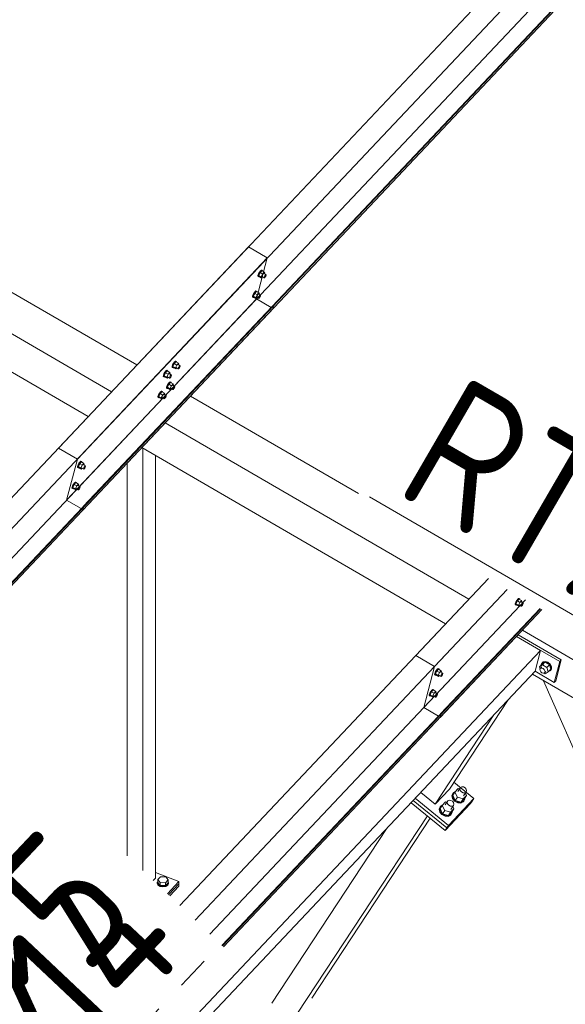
# Model space of a CAD drawing. Header units: millimetres. Extents: x -681 to 506, y -45 to 794.
# Tile 75 of 256: x -390 to -370, y 355 to 391. Entities that reach past the tile are written whole.
import ezdxf

# ---------------------------------------------------------------- set-up
doc = ezdxf.new("R2010")
doc.units = ezdxf.units.MM
doc.header["$LTSCALE"] = 0.6
doc.linetypes.add('XKITLINE00', pattern=[0])
doc.linetypes.add('XKITLINE02', pattern=[4, 2, -2])
for name, color, linetype, lineweight in [('Bolt', 7, 'Continuous', 0), ('Part', 2, 'Continuous', 0), ('PartMark', 3, 'Continuous', 0)]:
    doc.layers.add(name, color=color, linetype=linetype, lineweight=lineweight)
doc.styles.add('ISOCPEUR', font='ISOCPEUR.TTF')

msp = doc.modelspace()

# ---------------------------------------------------------------- linework, layer by layer
at = {"layer": 'Bolt', "color": 3, "linetype": 'XKITLINE00', "lineweight": 0}
for p, q in [((-381.028, 381.974), (-381.026, 382.009)), ((-381.028, 381.974), (-381.005, 381.96)), ((-381.004, 382.064), (-381.026, 382.009)), ((-381.005, 381.96), (-381.002, 381.996)), ((-380.988, 381.954), (-381.005, 381.96)), ((-380.97, 382.124), (-381.004, 382.064)), ((-381.002, 381.996), (-380.981, 382.051)), ((-380.946, 382.107), (-380.996, 382.002)), ((-380.903, 381.948), (-380.996, 382.002)), ((-380.996, 382.002), (-380.984, 381.964)), ((-380.979, 381.961), (-380.988, 381.954)), ((-380.984, 381.964), (-380.891, 381.91)), ((-380.981, 382.051), (-380.947, 382.111)), ((-380.933, 382.173), (-380.97, 382.124)), ((-380.947, 382.111), (-380.909, 382.159)), ((-380.883, 382.174), (-380.946, 382.107)), ((-380.853, 382.053), (-380.946, 382.107)), ((-380.901, 382.197), (-380.933, 382.173)), ((-380.909, 382.159), (-380.878, 382.184)), ((-380.903, 381.948), (-380.853, 382.053)), ((-380.903, 381.948), (-380.891, 381.91)), ((-380.885, 382.191), (-380.901, 382.197)), ((-380.891, 381.91), (-380.854, 381.948)), ((-380.885, 382.191), (-380.861, 382.178)), ((-380.883, 382.174), (-380.79, 382.12)), ((-380.878, 382.184), (-380.861, 382.178)), ((-380.876, 381.96), (-380.802, 381.917)), ((-380.861, 382.178), (-380.863, 382.162)), ((-380.79, 382.12), (-380.853, 382.053)), ((-380.804, 382.069), (-380.73, 382.026)), ((-380.802, 381.917), (-380.801, 381.935)), ((-380.793, 381.914), (-380.802, 381.917)), ((-380.801, 381.935), (-380.79, 381.963)), ((-380.778, 381.926), (-380.793, 381.914)), ((-380.777, 382.082), (-380.79, 382.12)), ((-380.79, 381.963), (-380.773, 381.993)), ((-380.788, 382.06), (-380.777, 382.082)), ((-380.759, 381.951), (-380.778, 381.926)), ((-380.773, 381.993), (-380.754, 382.017)), ((-380.742, 381.981), (-380.759, 381.951)), ((-380.754, 382.017), (-380.738, 382.029)), ((-380.731, 382.008), (-380.742, 381.981)), ((-380.738, 382.029), (-380.73, 382.026)), ((-380.73, 382.026), (-380.731, 382.008)), ((-381.226, 381.218), (-381.223, 381.254)), ((-381.226, 381.218), (-381.202, 381.205)), ((-381.202, 381.309), (-381.223, 381.254)), ((-381.168, 381.369), (-381.202, 381.309)), ((-381.202, 381.205), (-381.2, 381.24)), ((-381.186, 381.198), (-381.202, 381.205)), ((-381.2, 381.24), (-381.179, 381.295)), ((-381.144, 381.352), (-381.194, 381.246)), ((-381.101, 381.192), (-381.194, 381.246)), ((-381.194, 381.246), (-381.181, 381.208)), ((-381.176, 381.205), (-381.186, 381.198)), ((-381.181, 381.208), (-381.088, 381.154)), ((-381.179, 381.295), (-381.145, 381.355)), ((-381.13, 381.417), (-381.168, 381.369)), ((-381.145, 381.355), (-381.107, 381.404)), ((-381.08, 381.419), (-381.144, 381.352)), ((-381.051, 381.298), (-381.144, 381.352)), ((-381.099, 381.442), (-381.13, 381.417)), ((-381.107, 381.404), (-381.076, 381.428)), ((-381.101, 381.192), (-381.051, 381.298)), ((-381.101, 381.192), (-381.088, 381.154)), ((-381.082, 381.436), (-381.099, 381.442)), ((-381.088, 381.154), (-381.052, 381.192)), ((-381.082, 381.436), (-381.059, 381.422)), ((-381.08, 381.419), (-380.987, 381.365)), ((-381.076, 381.428), (-381.059, 381.422)), ((-381.074, 381.205), (-380.999, 381.162)), ((-381.059, 381.422), (-381.06, 381.407)), ((-380.987, 381.365), (-381.051, 381.298)), ((-381.002, 381.314), (-380.928, 381.271)), ((-380.999, 381.162), (-380.998, 381.18)), ((-380.998, 381.18), (-380.987, 381.207)), ((-380.975, 381.171), (-380.991, 381.159)), ((-380.975, 381.326), (-380.987, 381.365)), ((-380.987, 381.207), (-380.97, 381.237)), ((-380.985, 381.304), (-380.975, 381.326)), ((-380.956, 381.195), (-380.975, 381.171)), ((-380.97, 381.237), (-380.952, 381.262)), ((-380.939, 381.225), (-380.956, 381.195)), ((-380.952, 381.262), (-380.936, 381.274)), ((-380.929, 381.253), (-380.939, 381.225)), ((-380.936, 381.274), (-380.928, 381.271)), ((-380.928, 381.271), (-380.929, 381.253)), ((-380.991, 381.159), (-380.999, 381.162)), ((-384.155, 378.661), (-384.153, 378.697)), ((-384.155, 378.661), (-384.132, 378.648)), ((-384.132, 378.752), (-384.153, 378.697)), ((-384.098, 378.812), (-384.132, 378.752)), ((-384.132, 378.648), (-384.129, 378.683)), ((-384.129, 378.683), (-384.108, 378.738)), ((-384.073, 378.795), (-384.123, 378.689)), ((-384.031, 378.635), (-384.123, 378.689)), ((-384.123, 378.689), (-384.111, 378.651)), ((-384.108, 378.738), (-384.074, 378.798)), ((-384.06, 378.861), (-384.098, 378.812)), ((-384.074, 378.798), (-384.037, 378.847)), ((-384.01, 378.862), (-384.073, 378.795)), ((-383.98, 378.741), (-384.073, 378.795)), ((-384.028, 378.885), (-384.06, 378.861)), ((-384.037, 378.847), (-384.005, 378.872)), ((-384.031, 378.635), (-383.98, 378.741)), ((-384.012, 378.879), (-384.028, 378.885)), ((-384.012, 378.879), (-383.988, 378.865)), ((-384.01, 378.862), (-383.917, 378.808)), ((-384.005, 378.872), (-383.988, 378.865)), ((-383.988, 378.865), (-383.99, 378.85)), ((-383.917, 378.808), (-383.98, 378.741)), ((-383.931, 378.757), (-383.857, 378.714)), ((-383.904, 378.769), (-383.917, 378.808)), ((-383.917, 378.65), (-383.9, 378.68)), ((-383.915, 378.747), (-383.904, 378.769)), ((-383.9, 378.68), (-383.881, 378.705)), ((-383.869, 378.668), (-383.886, 378.638)), ((-383.881, 378.705), (-383.865, 378.717)), ((-383.858, 378.696), (-383.869, 378.668)), ((-383.865, 378.717), (-383.857, 378.714)), ((-383.857, 378.714), (-383.858, 378.696)), ((-384.472, 378.325), (-384.47, 378.361)), ((-384.472, 378.325), (-384.449, 378.312)), ((-384.449, 378.416), (-384.47, 378.361)), ((-384.415, 378.476), (-384.449, 378.416)), ((-384.449, 378.312), (-384.446, 378.347)), ((-384.432, 378.305), (-384.449, 378.312)), ((-384.446, 378.347), (-384.425, 378.402)), ((-384.39, 378.459), (-384.44, 378.354)), ((-384.348, 378.3), (-384.44, 378.354)), ((-384.44, 378.354), (-384.428, 378.315)), ((-384.423, 378.313), (-384.432, 378.305)), ((-384.428, 378.315), (-384.335, 378.261)), ((-384.425, 378.402), (-384.391, 378.462)), ((-384.377, 378.525), (-384.415, 378.476)), ((-384.391, 378.462), (-384.354, 378.511)), ((-384.327, 378.526), (-384.39, 378.459)), ((-384.297, 378.405), (-384.39, 378.459)), ((-384.345, 378.549), (-384.377, 378.525)), ((-384.354, 378.511), (-384.322, 378.536)), ((-384.348, 378.3), (-384.297, 378.405)), ((-384.348, 378.3), (-384.335, 378.261)), ((-384.329, 378.543), (-384.345, 378.549)), ((-384.335, 378.261), (-384.299, 378.3)), ((-384.329, 378.543), (-384.306, 378.529)), ((-384.327, 378.526), (-384.234, 378.472)), ((-384.322, 378.536), (-384.306, 378.529)), ((-384.32, 378.312), (-384.246, 378.269)), ((-384.306, 378.529), (-384.307, 378.514)), ((-384.234, 378.472), (-384.297, 378.405)), ((-384.248, 378.421), (-384.174, 378.378)), ((-384.245, 378.287), (-384.234, 378.314)), ((-384.221, 378.434), (-384.234, 378.472)), ((-384.234, 378.314), (-384.217, 378.344)), ((-384.232, 378.411), (-384.221, 378.434)), ((-384.203, 378.303), (-384.222, 378.278)), ((-384.217, 378.344), (-384.198, 378.369)), ((-384.186, 378.333), (-384.203, 378.303)), ((-384.198, 378.369), (-384.182, 378.381)), ((-384.175, 378.36), (-384.186, 378.333)), ((-384.182, 378.381), (-384.174, 378.378)), ((-384.174, 378.378), (-384.175, 378.36)), ((-384.115, 378.641), (-384.132, 378.648)), ((-384.106, 378.648), (-384.115, 378.641)), ((-384.111, 378.651), (-384.018, 378.597)), ((-384.031, 378.635), (-384.018, 378.597)), ((-384.018, 378.597), (-383.982, 378.635)), ((-384.003, 378.648), (-383.929, 378.605)), ((-383.929, 378.605), (-383.928, 378.623)), ((-383.921, 378.602), (-383.929, 378.605)), ((-383.928, 378.623), (-383.917, 378.65)), ((-383.905, 378.614), (-383.921, 378.602)), ((-383.886, 378.638), (-383.905, 378.614)), ((-384.353, 377.906), (-384.35, 377.941)), ((-384.329, 377.996), (-384.35, 377.941)), ((-384.295, 378.056), (-384.329, 377.996)), ((-384.327, 377.928), (-384.306, 377.983)), ((-384.271, 378.039), (-384.321, 377.934)), ((-384.306, 377.983), (-384.272, 378.043)), ((-384.257, 378.105), (-384.295, 378.056)), ((-384.272, 378.043), (-384.234, 378.092)), ((-384.207, 378.106), (-384.271, 378.039)), ((-384.178, 377.985), (-384.271, 378.039)), ((-384.226, 378.13), (-384.257, 378.105)), ((-384.246, 378.269), (-384.245, 378.287)), ((-384.238, 378.266), (-384.246, 378.269)), ((-384.222, 378.278), (-384.238, 378.266)), ((-384.234, 378.092), (-384.203, 378.116)), ((-384.228, 377.88), (-384.178, 377.985)), ((-384.209, 378.123), (-384.226, 378.13)), ((-384.209, 378.123), (-384.186, 378.11)), ((-384.207, 378.106), (-384.114, 378.052)), ((-384.203, 378.116), (-384.186, 378.11)), ((-384.186, 378.11), (-384.187, 378.094)), ((-384.114, 378.052), (-384.178, 377.985)), ((-384.129, 378.001), (-384.055, 377.958)), ((-384.102, 378.014), (-384.114, 378.052)), ((-384.112, 377.992), (-384.102, 378.014)), ((-384.098, 377.925), (-384.079, 377.949)), ((-384.079, 377.949), (-384.063, 377.961)), ((-384.056, 377.94), (-384.066, 377.913)), ((-384.063, 377.961), (-384.055, 377.958)), ((-384.055, 377.958), (-384.056, 377.94)), ((-384.67, 377.57), (-384.667, 377.605)), ((-384.646, 377.66), (-384.667, 377.605)), ((-384.612, 377.72), (-384.646, 377.66)), ((-384.646, 377.556), (-384.644, 377.592)), ((-384.644, 377.592), (-384.623, 377.647)), ((-384.588, 377.703), (-384.638, 377.598)), ((-384.545, 377.544), (-384.638, 377.598)), ((-384.638, 377.598), (-384.625, 377.56)), ((-384.623, 377.647), (-384.589, 377.707)), ((-384.574, 377.769), (-384.612, 377.72)), ((-384.589, 377.707), (-384.551, 377.756)), ((-384.524, 377.77), (-384.588, 377.703)), ((-384.495, 377.649), (-384.588, 377.703)), ((-384.543, 377.794), (-384.574, 377.769)), ((-384.551, 377.756), (-384.52, 377.78)), ((-384.545, 377.544), (-384.495, 377.649)), ((-384.526, 377.787), (-384.543, 377.794)), ((-384.526, 377.787), (-384.503, 377.774)), ((-384.524, 377.77), (-384.431, 377.716)), ((-384.52, 377.78), (-384.503, 377.774)), ((-384.503, 377.774), (-384.504, 377.759)), ((-384.431, 377.716), (-384.495, 377.649)), ((-384.446, 377.666), (-384.372, 377.622)), ((-384.432, 377.559), (-384.415, 377.589)), ((-384.419, 377.678), (-384.431, 377.716)), ((-384.429, 377.656), (-384.419, 377.678)), ((-384.415, 377.589), (-384.396, 377.613)), ((-384.396, 377.613), (-384.38, 377.626)), ((-384.373, 377.605), (-384.383, 377.577)), ((-384.38, 377.626), (-384.372, 377.622)), ((-384.372, 377.622), (-384.373, 377.605)), ((-384.353, 377.906), (-384.329, 377.892)), ((-384.329, 377.892), (-384.327, 377.928)), ((-384.313, 377.886), (-384.329, 377.892)), ((-384.228, 377.88), (-384.321, 377.934)), ((-384.321, 377.934), (-384.308, 377.896)), ((-384.304, 377.893), (-384.313, 377.886)), ((-384.308, 377.896), (-384.215, 377.842)), ((-384.228, 377.88), (-384.215, 377.842)), ((-384.215, 377.842), (-384.179, 377.88)), ((-384.201, 377.893), (-384.126, 377.849)), ((-384.126, 377.849), (-384.125, 377.867)), ((-384.118, 377.846), (-384.126, 377.849)), ((-384.125, 377.867), (-384.114, 377.895)), ((-384.102, 377.858), (-384.118, 377.846)), ((-384.114, 377.895), (-384.098, 377.925)), ((-384.083, 377.883), (-384.102, 377.858)), ((-384.066, 377.913), (-384.083, 377.883)), ((-384.67, 377.57), (-384.646, 377.556)), ((-384.63, 377.55), (-384.646, 377.556)), ((-384.621, 377.557), (-384.63, 377.55)), ((-384.625, 377.56), (-384.532, 377.506)), ((-384.545, 377.544), (-384.532, 377.506)), ((-384.532, 377.506), (-384.496, 377.544)), ((-384.518, 377.557), (-384.443, 377.514)), ((-384.443, 377.514), (-384.442, 377.531)), ((-384.435, 377.51), (-384.443, 377.514)), ((-384.442, 377.531), (-384.432, 377.559)), ((-384.419, 377.523), (-384.435, 377.51)), ((-384.4, 377.547), (-384.419, 377.523)), ((-384.383, 377.577), (-384.4, 377.547)), ((-387.576, 375.104), (-387.597, 375.048)), ((-387.542, 375.164), (-387.576, 375.104)), ((-387.573, 375.035), (-387.552, 375.09)), ((-387.517, 375.146), (-387.568, 375.041)), ((-387.552, 375.09), (-387.518, 375.15)), ((-387.504, 375.212), (-387.542, 375.164)), ((-387.518, 375.15), (-387.481, 375.199)), ((-387.454, 375.213), (-387.517, 375.146)), ((-387.424, 375.092), (-387.517, 375.146)), ((-387.472, 375.237), (-387.504, 375.212)), ((-387.481, 375.199), (-387.449, 375.223)), ((-387.475, 374.987), (-387.424, 375.092)), ((-387.456, 375.23), (-387.472, 375.237)), ((-387.456, 375.23), (-387.433, 375.217)), ((-387.454, 375.213), (-387.361, 375.159)), ((-387.449, 375.223), (-387.433, 375.217)), ((-387.433, 375.217), (-387.434, 375.202)), ((-387.361, 375.159), (-387.424, 375.092)), ((-387.376, 375.109), (-387.301, 375.065)), ((-387.348, 375.121), (-387.361, 375.159)), ((-387.359, 375.099), (-387.348, 375.121)), ((-387.325, 375.056), (-387.31, 375.069)), ((-387.31, 375.069), (-387.301, 375.065)), ((-387.599, 375.013), (-387.597, 375.048)), ((-387.599, 375.013), (-387.576, 374.999)), ((-387.576, 374.999), (-387.573, 375.035)), ((-387.559, 374.993), (-387.576, 374.999)), ((-387.475, 374.987), (-387.568, 375.041)), ((-387.568, 375.041), (-387.555, 375.003)), ((-387.55, 375), (-387.559, 374.993)), ((-387.555, 375.003), (-387.462, 374.949)), ((-387.475, 374.987), (-387.462, 374.949)), ((-387.462, 374.949), (-387.426, 374.987)), ((-387.447, 375), (-387.373, 374.957)), ((-387.373, 374.957), (-387.372, 374.974)), ((-387.365, 374.953), (-387.373, 374.957)), ((-387.372, 374.974), (-387.361, 375.002)), ((-387.349, 374.966), (-387.365, 374.953)), ((-387.361, 375.002), (-387.344, 375.032)), ((-387.33, 374.99), (-387.349, 374.966)), ((-387.344, 375.032), (-387.325, 375.056)), ((-387.313, 375.02), (-387.33, 374.99)), ((-387.302, 375.048), (-387.313, 375.02)), ((-387.301, 375.065), (-387.302, 375.048)), ((-387.739, 374.408), (-387.773, 374.348)), ((-387.715, 374.391), (-387.765, 374.286)), ((-387.75, 374.334), (-387.716, 374.395)), ((-387.701, 374.457), (-387.739, 374.408)), ((-387.716, 374.395), (-387.678, 374.443)), ((-387.651, 374.458), (-387.715, 374.391)), ((-387.622, 374.337), (-387.715, 374.391)), ((-387.67, 374.481), (-387.701, 374.457)), ((-387.678, 374.443), (-387.647, 374.468)), ((-387.653, 374.475), (-387.67, 374.481)), ((-387.653, 374.475), (-387.63, 374.461)), ((-387.651, 374.458), (-387.559, 374.404)), ((-387.647, 374.468), (-387.63, 374.461)), ((-387.63, 374.461), (-387.631, 374.446)), ((-387.559, 374.404), (-387.622, 374.337)), ((-387.573, 374.353), (-387.499, 374.31)), ((-387.546, 374.366), (-387.559, 374.404)), ((-387.556, 374.343), (-387.546, 374.366)), ((-387.797, 374.257), (-387.794, 374.293)), ((-387.797, 374.257), (-387.774, 374.244)), ((-387.773, 374.348), (-387.794, 374.293)), ((-387.774, 374.244), (-387.771, 374.279)), ((-387.757, 374.237), (-387.774, 374.244)), ((-387.771, 374.279), (-387.75, 374.334)), ((-387.672, 374.232), (-387.765, 374.286)), ((-387.765, 374.286), (-387.752, 374.247)), ((-387.748, 374.245), (-387.757, 374.237)), ((-387.752, 374.247), (-387.659, 374.193)), ((-387.672, 374.232), (-387.622, 374.337)), ((-387.672, 374.232), (-387.659, 374.193)), ((-387.659, 374.193), (-387.623, 374.232)), ((-387.645, 374.244), (-387.57, 374.201)), ((-387.57, 374.201), (-387.569, 374.219)), ((-387.562, 374.198), (-387.57, 374.201)), ((-387.569, 374.219), (-387.559, 374.246)), ((-387.546, 374.21), (-387.562, 374.198)), ((-387.559, 374.246), (-387.542, 374.276)), ((-387.528, 374.235), (-387.546, 374.21)), ((-387.542, 374.276), (-387.523, 374.301)), ((-387.511, 374.265), (-387.528, 374.235)), ((-387.523, 374.301), (-387.507, 374.313)), ((-387.5, 374.292), (-387.511, 374.265)), ((-387.507, 374.313), (-387.499, 374.31)), ((-387.499, 374.31), (-387.5, 374.292)), ((-371.662, 370.018), (-371.659, 370.054)), ((-371.638, 370.109), (-371.659, 370.054)), ((-371.604, 370.169), (-371.638, 370.109)), ((-371.636, 370.04), (-371.615, 370.096)), ((-371.58, 370.152), (-371.63, 370.047)), ((-371.615, 370.096), (-371.581, 370.156)), ((-371.566, 370.218), (-371.604, 370.169)), ((-371.581, 370.156), (-371.543, 370.204)), ((-371.516, 370.219), (-371.58, 370.152)), ((-371.487, 370.098), (-371.58, 370.152)), ((-371.535, 370.242), (-371.566, 370.218)), ((-371.543, 370.204), (-371.512, 370.229)), ((-371.537, 369.993), (-371.487, 370.098)), ((-371.518, 370.236), (-371.535, 370.242)), ((-371.518, 370.236), (-371.495, 370.223)), ((-371.516, 370.219), (-371.423, 370.165)), ((-371.512, 370.229), (-371.495, 370.223)), ((-371.495, 370.223), (-371.496, 370.207)), ((-371.423, 370.165), (-371.487, 370.098)), ((-371.438, 370.114), (-371.364, 370.071)), ((-371.411, 370.127), (-371.423, 370.165)), ((-371.421, 370.105), (-371.411, 370.127)), ((-371.406, 370.038), (-371.388, 370.062)), ((-371.388, 370.062), (-371.372, 370.074)), ((-371.365, 370.053), (-371.375, 370.026)), ((-371.372, 370.074), (-371.364, 370.071)), ((-371.364, 370.071), (-371.365, 370.053)), ((-371.662, 370.018), (-371.638, 370.005)), ((-371.638, 370.005), (-371.636, 370.04)), ((-371.622, 369.999), (-371.638, 370.005)), ((-371.537, 369.993), (-371.63, 370.047)), ((-371.63, 370.047), (-371.617, 370.008)), ((-371.613, 370.006), (-371.622, 369.999)), ((-371.617, 370.008), (-371.524, 369.955)), ((-371.537, 369.993), (-371.524, 369.955)), ((-371.524, 369.955), (-371.488, 369.993)), ((-371.51, 370.005), (-371.435, 369.962)), ((-371.435, 369.962), (-371.434, 369.98)), ((-371.427, 369.959), (-371.435, 369.962)), ((-371.434, 369.98), (-371.423, 370.008)), ((-371.411, 369.971), (-371.427, 369.959)), ((-371.423, 370.008), (-371.406, 370.038)), ((-371.392, 369.996), (-371.411, 369.971)), ((-371.375, 370.026), (-371.392, 369.996)), ((-370.697, 367.858), (-370.656, 367.915)), ((-370.576, 367.919), (-370.687, 367.852)), ((-370.669, 367.821), (-370.576, 367.919)), ((-370.656, 367.915), (-370.639, 367.933)), ((-370.656, 367.915), (-370.58, 367.93)), ((-370.563, 367.948), (-370.639, 367.933)), ((-370.58, 367.93), (-370.489, 367.898)), ((-370.415, 367.825), (-370.576, 367.919)), ((-370.472, 367.917), (-370.563, 367.948)), ((-370.489, 367.898), (-370.408, 367.83)), ((-370.391, 367.848), (-370.472, 367.917)), ((-374.568, 367.552), (-374.589, 367.497)), ((-374.534, 367.612), (-374.568, 367.552)), ((-374.565, 367.484), (-374.544, 367.539)), ((-374.509, 367.595), (-374.559, 367.49)), ((-374.544, 367.539), (-374.51, 367.599)), ((-374.496, 367.661), (-374.534, 367.612)), ((-374.51, 367.599), (-374.473, 367.648)), ((-374.446, 367.662), (-374.509, 367.595)), ((-374.416, 367.541), (-374.509, 367.595)), ((-374.464, 367.685), (-374.496, 367.661)), ((-374.473, 367.648), (-374.441, 367.672)), ((-374.467, 367.436), (-374.416, 367.541)), ((-374.448, 367.679), (-374.464, 367.685)), ((-374.448, 367.679), (-374.424, 367.666)), ((-374.446, 367.662), (-374.353, 367.608)), ((-374.441, 367.672), (-374.424, 367.666)), ((-374.424, 367.666), (-374.426, 367.65)), ((-374.353, 367.608), (-374.416, 367.541)), ((-374.367, 367.557), (-374.293, 367.514)), ((-374.34, 367.57), (-374.353, 367.608)), ((-374.351, 367.548), (-374.34, 367.57)), ((-370.779, 367.754), (-370.687, 367.852)), ((-370.779, 367.754), (-370.669, 367.821)), ((-370.753, 367.672), (-370.779, 367.754)), ((-370.757, 367.666), (-370.735, 367.697)), ((-370.754, 367.621), (-370.757, 367.666)), ((-370.727, 367.574), (-370.754, 367.621)), ((-370.735, 367.697), (-370.688, 367.746)), ((-370.735, 367.697), (-370.693, 367.705)), ((-370.684, 367.537), (-370.727, 367.574)), ((-370.697, 367.842), (-370.697, 367.858)), ((-370.693, 367.705), (-370.644, 367.688)), ((-370.669, 367.821), (-370.508, 367.728)), ((-370.644, 367.688), (-370.6, 367.651)), ((-370.6, 367.651), (-370.574, 367.603)), ((-370.593, 367.528), (-370.547, 367.577)), ((-370.571, 367.558), (-370.593, 367.528)), ((-370.574, 367.603), (-370.571, 367.558)), ((-370.567, 367.501), (-370.457, 367.568)), ((-370.508, 367.728), (-370.415, 367.825)), ((-370.457, 367.568), (-370.508, 367.728)), ((-370.457, 367.568), (-370.365, 367.665)), ((-370.395, 367.602), (-370.43, 367.596)), ((-370.365, 367.665), (-370.415, 367.825)), ((-370.408, 367.83), (-370.358, 367.742)), ((-370.354, 367.659), (-370.395, 367.602)), ((-370.395, 367.602), (-370.378, 367.621)), ((-370.341, 367.76), (-370.391, 367.848)), ((-370.378, 367.621), (-370.336, 367.677)), ((-370.358, 367.742), (-370.354, 367.659)), ((-370.336, 367.677), (-370.341, 367.76)), ((-374.591, 367.462), (-374.589, 367.497)), ((-374.591, 367.462), (-374.568, 367.448)), ((-374.568, 367.448), (-374.565, 367.484)), ((-374.551, 367.442), (-374.568, 367.448)), ((-374.467, 367.436), (-374.559, 367.49)), ((-374.559, 367.49), (-374.547, 367.452)), ((-374.542, 367.449), (-374.551, 367.442)), ((-374.547, 367.452), (-374.454, 367.398)), ((-374.467, 367.436), (-374.454, 367.398)), ((-374.454, 367.398), (-374.418, 367.436)), ((-374.439, 367.449), (-374.365, 367.405)), ((-374.365, 367.405), (-374.364, 367.423)), ((-374.357, 367.402), (-374.365, 367.405)), ((-374.364, 367.423), (-374.353, 367.451)), ((-374.341, 367.414), (-374.357, 367.402)), ((-374.353, 367.451), (-374.336, 367.481)), ((-374.322, 367.439), (-374.341, 367.414)), ((-374.336, 367.481), (-374.317, 367.505)), ((-374.305, 367.469), (-374.322, 367.439)), ((-374.317, 367.505), (-374.301, 367.517)), ((-374.294, 367.496), (-374.305, 367.469)), ((-374.301, 367.517), (-374.293, 367.514)), ((-374.293, 367.514), (-374.294, 367.496)), ((-370.635, 367.52), (-370.684, 367.537)), ((-370.593, 367.528), (-370.635, 367.52)), ((-370.608, 367.525), (-370.567, 367.501)), ((-374.731, 366.857), (-374.765, 366.797)), ((-374.707, 366.84), (-374.757, 366.734)), ((-374.742, 366.783), (-374.708, 366.843)), ((-374.693, 366.905), (-374.731, 366.857)), ((-374.708, 366.843), (-374.67, 366.892)), ((-374.643, 366.907), (-374.707, 366.84)), ((-374.614, 366.786), (-374.707, 366.84)), ((-374.662, 366.93), (-374.693, 366.905)), ((-374.67, 366.892), (-374.639, 366.916)), ((-374.645, 366.924), (-374.662, 366.93)), ((-374.645, 366.924), (-374.622, 366.91)), ((-374.643, 366.907), (-374.55, 366.853)), ((-374.639, 366.916), (-374.622, 366.91)), ((-374.622, 366.91), (-374.623, 366.895)), ((-374.55, 366.853), (-374.614, 366.786)), ((-374.538, 366.814), (-374.55, 366.853)), ((-374.789, 366.706), (-374.786, 366.742)), ((-374.789, 366.706), (-374.765, 366.693)), ((-374.765, 366.797), (-374.786, 366.742)), ((-374.765, 366.693), (-374.763, 366.728)), ((-374.749, 366.686), (-374.765, 366.693)), ((-374.763, 366.728), (-374.742, 366.783)), ((-374.664, 366.68), (-374.757, 366.734)), ((-374.757, 366.734), (-374.744, 366.696)), ((-374.74, 366.693), (-374.749, 366.686)), ((-374.744, 366.696), (-374.651, 366.642)), ((-374.664, 366.68), (-374.614, 366.786)), ((-374.664, 366.68), (-374.651, 366.642)), ((-374.651, 366.642), (-374.615, 366.68)), ((-374.637, 366.693), (-374.562, 366.65)), ((-374.565, 366.802), (-374.491, 366.759)), ((-374.562, 366.65), (-374.561, 366.668)), ((-374.554, 366.647), (-374.562, 366.65)), ((-374.561, 366.668), (-374.551, 366.695)), ((-374.538, 366.659), (-374.554, 366.647)), ((-374.551, 366.695), (-374.534, 366.725)), ((-374.548, 366.792), (-374.538, 366.814)), ((-374.519, 366.683), (-374.538, 366.659)), ((-374.534, 366.725), (-374.515, 366.75)), ((-374.502, 366.713), (-374.519, 366.683)), ((-374.515, 366.75), (-374.499, 366.762)), ((-374.492, 366.741), (-374.502, 366.713)), ((-374.499, 366.762), (-374.491, 366.759)), ((-374.491, 366.759), (-374.492, 366.741)), ((-373.738, 363.319), (-373.858, 363.192)), ((-373.746, 363.214), (-373.653, 363.355)), ((-373.687, 363.304), (-373.738, 363.319)), ((-373.674, 363.307), (-373.653, 363.355)), ((-373.662, 363.25), (-373.674, 363.307)), ((-373.619, 363.198), (-373.662, 363.25)), ((-373.653, 363.355), (-373.605, 363.38)), ((-373.605, 363.38), (-373.542, 363.377)), ((-373.542, 363.377), (-373.481, 363.345)), ((-373.481, 363.345), (-373.439, 363.293)), ((-373.426, 363.236), (-373.447, 363.188)), ((-373.439, 363.293), (-373.426, 363.236)), ((-374.115, 362.867), (-374.066, 362.892)), ((-374.066, 362.892), (-374.003, 362.888)), ((-374.003, 362.888), (-373.942, 362.856)), ((-373.925, 363.143), (-373.963, 363.055)), ((-373.963, 363.055), (-373.94, 362.95)), ((-373.947, 363.079), (-373.909, 363.167)), ((-373.924, 362.974), (-373.947, 363.079)), ((-373.94, 362.95), (-373.863, 362.855)), ((-373.934, 363.076), (-373.858, 363.192)), ((-373.839, 362.887), (-373.934, 363.076)), ((-373.925, 363.143), (-373.909, 363.167)), ((-373.846, 362.88), (-373.924, 362.974)), ((-373.909, 363.167), (-373.855, 363.196)), ((-373.858, 363.192), (-373.763, 363.003)), ((-373.735, 362.821), (-373.846, 362.88)), ((-373.763, 363.003), (-373.839, 362.887)), ((-373.839, 362.887), (-373.625, 362.825)), ((-373.763, 363.003), (-373.548, 362.941)), ((-373.625, 362.825), (-373.505, 362.952)), ((-373.625, 362.825), (-373.548, 362.941)), ((-373.558, 363.166), (-373.619, 363.198)), ((-373.495, 363.162), (-373.558, 363.166)), ((-373.548, 362.941), (-373.428, 363.068)), ((-373.54, 363.047), (-373.447, 363.188)), ((-373.492, 362.948), (-373.53, 362.861)), ((-373.428, 363.068), (-373.505, 362.952)), ((-373.496, 362.965), (-373.492, 362.948)), ((-373.447, 363.188), (-373.495, 363.162)), ((-373.47, 363.152), (-373.428, 363.068)), ((-374.386, 362.654), (-374.424, 362.566)), ((-374.424, 362.566), (-374.401, 362.461)), ((-374.408, 362.591), (-374.37, 362.679)), ((-374.385, 362.486), (-374.408, 362.591)), ((-374.395, 362.587), (-374.319, 362.704)), ((-374.301, 362.398), (-374.395, 362.587)), ((-374.386, 362.654), (-374.37, 362.679)), ((-374.37, 362.679), (-374.316, 362.707)), ((-374.199, 362.831), (-374.319, 362.704)), ((-374.319, 362.704), (-374.224, 362.515)), ((-374.207, 362.726), (-374.115, 362.867)), ((-374.148, 362.816), (-374.199, 362.831)), ((-374.135, 362.819), (-374.115, 362.867)), ((-374.123, 362.761), (-374.135, 362.819)), ((-374.08, 362.71), (-374.123, 362.761)), ((-374.02, 362.678), (-374.08, 362.71)), ((-373.957, 362.674), (-374.02, 362.678)), ((-374.009, 362.453), (-373.889, 362.58)), ((-374.001, 362.558), (-373.908, 362.699)), ((-373.889, 362.58), (-373.966, 362.463)), ((-373.908, 362.699), (-373.957, 362.674)), ((-373.942, 362.856), (-373.9, 362.805)), ((-373.932, 362.664), (-373.889, 362.58)), ((-373.887, 362.747), (-373.908, 362.699)), ((-373.9, 362.805), (-373.887, 362.747)), ((-373.863, 362.855), (-373.751, 362.796)), ((-373.751, 362.796), (-373.635, 362.789)), ((-373.619, 362.814), (-373.735, 362.821)), ((-373.635, 362.789), (-373.547, 362.836)), ((-373.53, 362.861), (-373.619, 362.814)), ((-373.547, 362.836), (-373.53, 362.861)), ((-374.401, 362.461), (-374.324, 362.367)), ((-374.308, 362.391), (-374.385, 362.486)), ((-374.324, 362.367), (-374.212, 362.308)), ((-374.196, 362.332), (-374.308, 362.391)), ((-374.224, 362.515), (-374.301, 362.398)), ((-374.301, 362.398), (-374.086, 362.336)), ((-374.224, 362.515), (-374.009, 362.453)), ((-374.212, 362.308), (-374.096, 362.301)), ((-374.08, 362.325), (-374.196, 362.332)), ((-374.096, 362.301), (-374.008, 362.348)), ((-374.086, 362.336), (-373.966, 362.463)), ((-374.086, 362.336), (-374.009, 362.453)), ((-373.992, 362.372), (-374.08, 362.325)), ((-374.008, 362.348), (-373.992, 362.372)), ((-373.954, 362.46), (-373.992, 362.372)), ((-373.957, 362.477), (-373.954, 362.46)), ((-384.677, 360.001), (-384.577, 360.106)), ((-384.577, 360.106), (-384.384, 360.104)), ((-384.384, 360.104), (-384.292, 359.995)), ((-384.69, 359.894), (-384.677, 359.923)), ((-384.664, 359.828), (-384.69, 359.894)), ((-384.69, 359.869), (-384.69, 359.894)), ((-384.69, 359.869), (-384.667, 359.808)), ((-384.677, 359.894), (-384.677, 360.001)), ((-384.584, 359.892), (-384.677, 360.001)), ((-384.677, 359.894), (-384.584, 359.786)), ((-384.667, 359.808), (-384.664, 359.802)), ((-384.591, 359.779), (-384.664, 359.828)), ((-384.664, 359.802), (-384.651, 359.793)), ((-384.651, 359.793), (-384.591, 359.753)), ((-384.489, 359.759), (-384.591, 359.779)), ((-384.591, 359.753), (-384.489, 359.734)), ((-384.584, 359.786), (-384.584, 359.892)), ((-384.392, 359.889), (-384.584, 359.892)), ((-384.584, 359.786), (-384.392, 359.783)), ((-384.385, 359.776), (-384.489, 359.759)), ((-384.489, 359.734), (-384.385, 359.75)), ((-384.292, 359.995), (-384.392, 359.889)), ((-384.392, 359.783), (-384.292, 359.889)), ((-384.392, 359.783), (-384.392, 359.889)), ((-384.308, 359.823), (-384.385, 359.776)), ((-384.385, 359.75), (-384.308, 359.797)), ((-384.279, 359.889), (-384.308, 359.823)), ((-384.308, 359.797), (-384.279, 359.863)), ((-384.292, 359.889), (-384.292, 359.995)), ((-384.292, 359.923), (-384.279, 359.889)), ((-384.279, 359.863), (-384.279, 359.889))]:
    msp.add_line(p, q, dxfattribs=at)
at = {"layer": 'Part', "color": 2, "linetype": 'XKITLINE00', "lineweight": 0}
for p, q in [((-387.602, 375.316), (-348.406, 416.836)), ((-348.797, 415.34), (-387.993, 373.82)), ((-387.402, 373.46), (-348.206, 414.98)), ((-348.195, 415.104), (-387.391, 373.584)), ((-348.176, 415.093), (-387.372, 373.573)), ((-372.622, 392.311), (-388.289, 375.715)), ((-396.491, 385.163), (-385.431, 378.743)), ((-397.413, 384.186), (-386.353, 377.766)), ((-398.262, 383.287), (-387.202, 376.867)), ((-381.372, 383.042), (-397.039, 366.447)), ((-381.372, 383.042), (-380.685, 382.643)), ((-419.881, 341.123), (-380.685, 382.643)), ((-380.685, 382.643), (-381.076, 381.147)), ((-381.076, 381.147), (-420.272, 339.627)), ((-380.474, 380.911), (-419.67, 339.391)), ((-380.455, 380.9), (-419.652, 339.381)), ((-380.543, 380.838), (-381.076, 381.147)), ((-380.485, 380.787), (-380.455, 380.9)), ((-380.455, 380.9), (-380.474, 380.911)), ((-419.681, 339.267), (-380.485, 380.787)), ((-383.482, 377.612), (-377.36, 374.058)), ((-384.405, 376.635), (-373.345, 370.215)), ((-388.289, 375.715), (-387.602, 375.316)), ((-385.254, 375.736), (-374.194, 369.315)), ((-385.22, 360.331), (-385.22, 375.716)), ((-384.759, 360.057), (-384.759, 375.448)), ((-387.602, 375.316), (-387.993, 373.82)), ((-385.79, 360.869), (-385.79, 375.168)), ((-387.993, 373.82), (-387.46, 373.511)), ((-387.372, 373.573), (-387.402, 373.46)), ((-387.391, 373.584), (-387.372, 373.573)), ((-372.634, 370.968), (-383.875, 359.061)), ((-372.634, 370.968), (-375.281, 368.164)), ((-383.312, 358.53), (-371.947, 370.569)), ((-374.594, 367.765), (-371.947, 370.569)), ((-371.287, 370.186), (-382.772, 358.02)), ((-371.287, 370.186), (-374.985, 366.269)), ((-370.754, 369.876), (-382.336, 357.608)), ((-370.736, 369.866), (-382.321, 357.594)), ((-382.28, 357.555), (-370.686, 369.837)), ((-374.394, 365.909), (-370.686, 369.837)), ((-370.754, 369.876), (-374.383, 366.033)), ((-370.736, 369.866), (-374.364, 366.022)), ((-371.397, 369.084), (-360.337, 362.664)), ((-371.614, 368.854), (-370.734, 368.343)), ((-371.614, 368.854), (-370.038, 367.939)), ((-371.556, 368.915), (-369.98, 368)), ((-397.15, 340.362), (-370.734, 368.343)), ((-370.734, 368.343), (-370.932, 367.588)), ((-375.281, 368.164), (-374.594, 367.765)), ((-370.235, 367.184), (-370.038, 367.939)), ((-370.178, 367.245), (-369.98, 368)), ((-370.038, 367.939), (-369.98, 368)), ((-396.816, 340.168), (-370.932, 367.588)), ((-374.594, 367.765), (-374.985, 366.269)), ((-370.932, 367.588), (-370.235, 367.184)), ((-371.033, 367.48), (-361.186, 361.764)), ((-365.989, 356.677), (-370.622, 367.242)), ((-370.235, 367.184), (-370.178, 367.245)), ((-374.051, 363.299), (-371.913, 366.548)), ((-374.985, 366.269), (-374.452, 365.96)), ((-374.57, 362.749), (-372.431, 365.999)), ((-374.364, 366.022), (-374.394, 365.909)), ((-374.383, 366.033), (-374.364, 366.022)), ((-374.57, 362.749), (-374.051, 363.299)), ((-373.889, 363.545), (-373.161, 362.955)), ((-375.374, 362.882), (-374.144, 361.886)), ((-375.374, 362.882), (-374.144, 361.886)), ((-375.298, 362.962), (-374.083, 361.978)), ((-375.096, 363.176), (-374.57, 362.749)), ((-374.083, 361.978), (-373.161, 362.955)), ((-373.161, 362.955), (-373.222, 362.863)), ((-375.449, 362.803), (-374.205, 361.794)), ((-373.282, 362.771), (-374.205, 361.794)), ((-373.222, 362.863), (-374.144, 361.886)), ((-374.144, 361.886), (-373.222, 362.863)), ((-373.222, 362.863), (-373.282, 362.771)), ((-379.581, 355.133), (-374.853, 362.319)), ((-379.062, 355.682), (-374.75, 362.236)), ((-380.525, 355.501), (-376.347, 361.851)), ((-374.205, 361.794), (-374.144, 361.886)), ((-374.144, 361.886), (-374.083, 361.978)), ((-384.839, 359.971), (-384.759, 360.057)), ((-384.759, 360.266), (-383.902, 359.931)), ((-384.324, 359.485), (-383.902, 359.931)), ((-384.282, 359.445), (-383.902, 359.846)), ((-383.902, 359.846), (-384.282, 359.445)), ((-383.902, 359.761), (-384.239, 359.405)), ((-383.902, 359.931), (-383.902, 359.846)), ((-383.902, 359.846), (-383.902, 359.761))]:
    msp.add_line(p, q, dxfattribs=at)
at = {"layer": 'PartMark', "color": 1, "linetype": 'XKITLINE00', "lineweight": 0}
msp.add_line((-376.964, 373.944), (-362.177, 365.359), dxfattribs=at)
at = {"layer": 'PartMark', "color": 1, "linetype": 'XKITLINE02', "lineweight": 0}
msp.add_line((-392.046, 347.438), (-382.668, 357.371), dxfattribs=at)

# ---------------------------------------------------------------- texts
at = {"layer": 'PartMark', "color": 1, "style": 'ISOCPEUR', "width": 0.85}
for s, rotation, p in [('RT/20', -30.1376, (-376.144, 374.161)), ('S/5', 46.6502, (-391.716, 351.775)), ('M/14', 46.6502, (-392.07, 348.286))]:
    msp.add_text(s, height=5, rotation=rotation, dxfattribs=at).set_placement(p)

doc.saveas('drawing.dxf')
